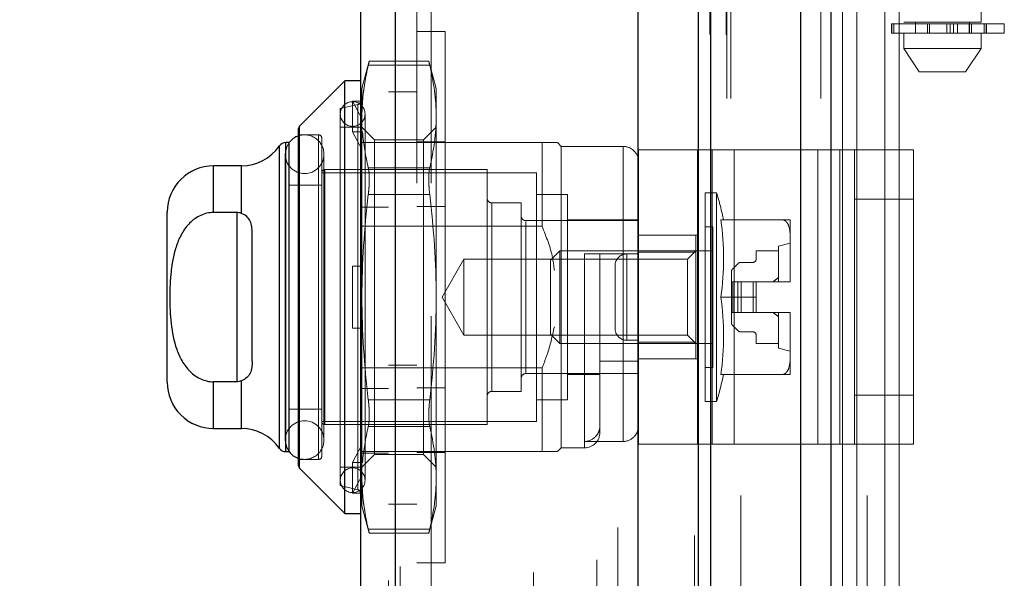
# Model space of a CAD drawing. Header units: inches. Extents: x 0.2 to 10.8, y 0.2 to 8.2.
# Tile 136 of 171: x 5.9657 to 6.0911, y 3.1802 to 3.2514. Entities that reach past the tile are written whole.
import ezdxf

# ---------------------------------------------------------------- set-up
doc = ezdxf.new("R2010")
doc.units = ezdxf.units.IN
doc.header["$MEASUREMENT"] = 0
doc.linetypes.add('HIDDEN', pattern=[0.07500000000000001, 0.05, -0.025])
doc.layers.add('DIMENSIONS', color=140, linetype='Continuous')
doc.layers.add('SLD-0', color=179, linetype='Continuous')
doc.styles.add('SLDTEXTSTYLE0', font='TXT', dxfattribs={"width": 0.7})
doc.dimstyles.new('SLDDIMSTYLE0', dxfattribs={"dimtxt": 0.0849609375, "dimasz": 0.13, "dimexe": 0, "dimexo": 0.0625, "dimgap": 0.021240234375, "dimtad": 0, "dimtih": 1, "dimtoh": 1, "dimlfac": 20, "dimrnd": 1e-09, "dimzin": 12, "dimdsep": 46, "dimtxsty": 'SLDTEXTSTYLE0', "dimsah": 1, "dimcen": 0.09, "dimadec": 0, "dimazin": 3, "dimtfac": 1, "dimtofl": 0, "dimtmove": 0, "dimatfit": 3, "dimfxl": 0, "dimfrac": 2, "dimtolj": 1, "dimtzin": 12, "dimarcsym": 0})

# ---------------------------------------------------------------- blocks, each defined once
blk = doc.blocks.new('_D_21')
at = {"layer": 'DIMENSIONS'}
for p, q in [((6.020524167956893, 5.284170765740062), (5.573377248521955, 5.284170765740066)), ((5.698377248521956, 5.284170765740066), (5.698377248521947, 4.292100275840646)), ((5.50146366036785, 4.138049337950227), (5.472933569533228, 4.138049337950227)), ((5.472933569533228, 4.138049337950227), (5.472933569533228, 4.003018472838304)), ((5.895290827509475, 4.138049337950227), (5.923820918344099, 4.138049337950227)), ((5.923820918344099, 4.138049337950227), (5.923820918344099, 4.003018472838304)), ((5.472933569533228, 4.003018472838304), (5.50146366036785, 4.003018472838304)), ((5.923820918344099, 4.003018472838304), (5.895290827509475, 4.003018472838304)), ((5.698377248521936, 3.159970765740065), (5.698377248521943, 3.983998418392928)), ((6.020524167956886, 3.159970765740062), (5.573377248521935, 3.159970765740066))]:
    blk.add_line(p, q, dxfattribs=at)
for points in [[(5.698377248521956, 5.284170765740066), (5.678377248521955, 5.154170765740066), (5.718377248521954, 5.154170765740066)], [(5.698377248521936, 3.159970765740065), (5.718377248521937, 3.289970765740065), (5.678377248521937, 3.289970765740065)]]:
    blk.add_solid(points, dxfattribs=at)
at = {"layer": 'DIMENSIONS', "char_height": 0.08333333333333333, "attachment_point": 1, "style": 'SLDTEXTSTYLE0'}
for s, insert in [('42.48', (5.536803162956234, 4.264491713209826)), ('1079.1', (5.50146366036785, 4.110440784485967))]:
    blk.add_mtext(s, dxfattribs=dict(at, insert=insert))
blk = doc.blocks.new('_D_22')
at = {"layer": 'DIMENSIONS'}
for p, q in [((6.002174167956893, 5.353320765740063), (5.107872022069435, 5.353320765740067)), ((5.232872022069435, 5.353320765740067), (5.232872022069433, 4.697071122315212)), ((5.035958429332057, 4.566939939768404), (5.007428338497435, 4.566939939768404)), ((5.007428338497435, 4.566939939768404), (5.007428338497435, 4.43190907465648)), ((5.429785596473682, 4.566939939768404), (5.458315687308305, 4.566939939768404)), ((5.458315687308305, 4.566939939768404), (5.458315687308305, 4.43190907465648)), ((5.007428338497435, 4.43190907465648), (5.035958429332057, 4.43190907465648)), ((5.458315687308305, 4.43190907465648), (5.429785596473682, 4.43190907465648)), ((5.232872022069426, 3.090770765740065), (5.23287202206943, 4.277858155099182)), ((6.002174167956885, 3.090770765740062), (5.107872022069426, 3.090770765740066))]:
    blk.add_line(p, q, dxfattribs=at)
for points in [[(5.232872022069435, 5.353320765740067), (5.212872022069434, 5.223320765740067), (5.252872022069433, 5.223320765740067)], [(5.232872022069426, 3.090770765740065), (5.252872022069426, 3.220770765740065), (5.212872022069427, 3.220770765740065)]]:
    blk.add_solid(points, dxfattribs=at)
at = {"layer": 'DIMENSIONS', "char_height": 0.08333333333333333, "attachment_point": 1, "style": 'SLDTEXTSTYLE0'}
for s, insert in [('45.25', (5.071297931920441, 4.693382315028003)), ('1149.4', (5.035958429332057, 4.539331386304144)), ('OPENING', (4.970834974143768, 4.385280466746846))]:
    blk.add_mtext(s, dxfattribs=dict(at, insert=insert))

msp = doc.modelspace()

# ---------------------------------------------------------------- linework, layer by layer
at = {"layer": 'SLD-0', "linetype": 'Continuous', "lineweight": 25}
for p, q in [((6.065201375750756, 3.04132076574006), (6.065201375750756, 5.408110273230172)), ((6.069019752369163, 5.408818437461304), (6.069019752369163, 3.04132076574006)), ((6.052174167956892, 3.04132076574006), (6.052174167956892, 5.402570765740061)), ((6.053755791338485, 3.04132076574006), (6.053755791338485, 5.402726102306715)), ((6.044492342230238, 3.056991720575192), (6.044492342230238, 5.387156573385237)), ((6.013579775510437, 3.062442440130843), (6.013579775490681, 5.381705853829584)), ((6.009117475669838, 5.379938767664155), (6.009117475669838, 3.064209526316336)), ((6.007148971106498, 3.243589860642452), (6.001358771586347, 3.237799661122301)), ((6.009117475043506, 3.243589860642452), (6.007148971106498, 3.243589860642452)), ((6.007148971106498, 3.188471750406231), (6.007148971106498, 3.243589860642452)), ((6.001358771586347, 3.194261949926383), (6.001358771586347, 3.237799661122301)), ((6.001243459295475, 3.194540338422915), (6.001243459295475, 3.237521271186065)), ((5.998810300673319, 3.196767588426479), (5.998810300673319, 3.235294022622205)), ((6.000044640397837, 3.235715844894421), (5.999618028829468, 3.235715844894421)), ((5.999618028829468, 3.196345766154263), (5.999618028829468, 3.235715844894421)), ((6.00006235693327, 3.196345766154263), (6.00006235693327, 3.235715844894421)), ((5.99396393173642, 3.232763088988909), (5.990416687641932, 3.232763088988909)), ((5.990416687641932, 3.226812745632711), (5.990416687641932, 3.232763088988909)), ((5.99396393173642, 3.226702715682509), (5.99396393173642, 3.232763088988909)), ((5.984511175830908, 3.205204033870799), (5.984511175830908, 3.226857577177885)), ((5.993369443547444, 3.226812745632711), (5.990416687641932, 3.226812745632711)), ((5.993369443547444, 3.226812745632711), (5.993369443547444, 3.205248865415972)), ((5.995337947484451, 3.207818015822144), (5.995337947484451, 3.22424359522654)), ((5.993369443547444, 3.205248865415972), (5.990416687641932, 3.205248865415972)), ((5.990416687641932, 3.199298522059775), (5.990416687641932, 3.205248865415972)), ((5.99396393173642, 3.199298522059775), (5.99396393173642, 3.205358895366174)), ((5.990416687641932, 3.199298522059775), (5.99396393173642, 3.199298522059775)), ((5.999618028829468, 3.196345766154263), (6.000044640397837, 3.196345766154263)), ((6.001358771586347, 3.194261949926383), (6.007148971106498, 3.188471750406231)), ((6.007148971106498, 3.188471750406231), (6.009117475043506, 3.188471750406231))]:
    msp.add_line(p, q, dxfattribs=at)
at = {"layer": 'SLD-0', "linetype": 'HIDDEN', "lineweight": 18}
for p, q in [((6.065201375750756, 3.041320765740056), (6.065201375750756, 5.408110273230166)), ((6.067746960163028, 3.04132076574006), (6.067746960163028, 5.408110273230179)), ((6.067746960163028, 3.041320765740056), (6.067746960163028, 5.408110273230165)), ((6.069019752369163, 5.408818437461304), (6.069019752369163, 3.04132076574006)), ((6.069019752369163, 3.041320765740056), (6.069019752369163, 5.408818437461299)), ((6.069019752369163, 3.041320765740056), (6.069019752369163, 5.408818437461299)), ((6.053755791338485, 3.041320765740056), (6.053755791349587, 5.402726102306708)), ((6.055774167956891, 3.04132076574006), (6.055774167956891, 5.402570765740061)), ((6.056301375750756, 3.04132076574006), (6.056301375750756, 5.402726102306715)), ((6.056301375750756, 3.041320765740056), (6.056301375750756, 5.402726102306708)), ((6.053603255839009, 3.049509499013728), (6.053603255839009, 5.394638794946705)), ((6.041957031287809, 3.054991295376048), (6.041957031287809, 5.389156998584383)), ((6.041957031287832, 3.054991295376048), (6.041957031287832, 5.389156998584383)), ((6.04221220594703, 3.057393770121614), (6.04221220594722, 5.386754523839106)), ((6.045117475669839, 3.056991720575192), (6.045117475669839, 5.387156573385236)), ((6.040674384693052, 3.058032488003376), (6.040674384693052, 5.386115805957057)), ((6.041906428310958, 5.386700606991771), (6.041906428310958, 3.05744768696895)), ((6.051650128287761, 5.385658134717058), (6.051650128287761, 3.058489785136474)), ((6.041269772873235, 3.058785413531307), (6.041269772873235, 5.385363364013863)), ((6.031869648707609, 3.060770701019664), (6.031869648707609, 5.383377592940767)), ((6.044266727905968, 3.060860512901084), (6.044266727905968, 5.383287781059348)), ((6.04426672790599, 3.060860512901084), (6.04426672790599, 5.383287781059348)), ((6.044537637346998, 3.060282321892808), (6.044537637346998, 5.383865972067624)), ((6.044553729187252, 3.060408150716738), (6.044553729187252, 5.383740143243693)), ((6.054567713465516, 3.060307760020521), (6.054567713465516, 5.383835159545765)), ((6.032728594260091, 3.061325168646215), (6.032728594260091, 5.382820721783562)), ((6.039235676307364, 5.382570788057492), (6.039235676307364, 3.061580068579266)), ((6.013579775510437, 5.381705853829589), (6.013579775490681, 3.062442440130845)), ((6.014204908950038, 3.062442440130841), (6.014204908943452, 5.381705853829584)), ((6.014204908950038, 5.381705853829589), (6.014204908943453, 3.062442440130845)), ((6.031161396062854, 5.380953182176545), (6.031161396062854, 3.063188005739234)), ((6.04065577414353, 3.062560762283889), (6.04065577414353, 5.381587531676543)), ((6.012717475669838, 5.379938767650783), (6.012717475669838, 3.064209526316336)), ((6.026210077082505, 3.064733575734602), (6.026210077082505, 5.37941471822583)), ((6.032220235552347, 3.063952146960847), (6.032220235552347, 5.380196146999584)), ((6.025950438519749, 3.065172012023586), (6.025950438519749, 5.378976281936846)), ((6.049588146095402, 5.378898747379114), (6.049588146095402, 3.065248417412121)), ((6.02645043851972, 3.069802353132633), (6.02645043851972, 5.3743459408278)), ((6.026450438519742, 3.069802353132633), (6.026450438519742, 5.3743459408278)), ((6.027969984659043, 3.069802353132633), (6.027969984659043, 5.3743459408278)), ((6.031590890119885, 3.069802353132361), (6.031590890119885, 5.3743459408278)), ((6.033657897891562, 3.069802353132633), (6.033657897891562, 5.3743459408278)), ((6.039160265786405, 3.069802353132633), (6.039160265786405, 5.3743459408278)), ((6.039864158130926, 5.3743459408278), (6.039864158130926, 3.069802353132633)), ((6.039864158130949, 3.069802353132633), (6.039864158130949, 5.3743459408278)), ((6.042114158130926, 3.069802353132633), (6.042114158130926, 5.3743459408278)), ((6.042114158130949, 5.3743459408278), (6.042114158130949, 3.069802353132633)), ((6.04335833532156, 3.069802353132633), (6.04335833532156, 5.3743459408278)), ((6.043358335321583, 3.069802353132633), (6.043358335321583, 5.3743459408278)), ((6.053865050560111, 3.069573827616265), (6.053865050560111, 5.374575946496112)), ((6.031463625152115, 5.373948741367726), (6.031463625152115, 3.070201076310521)), ((6.036581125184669, 5.373804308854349), (6.036581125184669, 3.07034222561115)), ((6.040114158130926, 3.070052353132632), (6.040114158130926, 5.374095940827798)), ((6.041864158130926, 5.374095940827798), (6.041864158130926, 3.070052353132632)), ((6.043864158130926, 3.070302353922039), (6.043864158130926, 5.373845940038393)), ((6.043864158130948, 3.070302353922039), (6.043864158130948, 5.373845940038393)), ((6.030554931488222, 3.071821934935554), (6.030554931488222, 5.372326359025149)), ((6.036252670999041, 3.072379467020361), (6.036252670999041, 5.371768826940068)), ((6.036252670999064, 3.072379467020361), (6.036252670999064, 5.371768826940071)), ((6.043717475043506, 5.372549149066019), (6.043717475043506, 3.071599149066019)), ((6.033819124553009, 3.073044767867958), (6.033819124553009, 5.37110789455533)), ((6.038385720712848, 3.072527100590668), (6.038385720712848, 5.371620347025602)), ((6.043906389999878, 3.073950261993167), (6.043906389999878, 5.370198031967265)), ((6.043906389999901, 3.073950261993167), (6.043906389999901, 5.370198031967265)), ((6.04423471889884, 3.074414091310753), (6.04423471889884, 5.369734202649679)), ((6.044234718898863, 3.074414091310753), (6.044234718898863, 5.369734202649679)), ((6.050949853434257, 3.076868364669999), (6.050949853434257, 5.367279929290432)), ((6.053430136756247, 3.076401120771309), (6.053430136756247, 5.367726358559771)), ((6.057574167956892, 3.090770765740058), (6.057574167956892, 5.35332076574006)), ((6.057574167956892, 3.090770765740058), (6.057574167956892, 5.35332076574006)), ((6.057574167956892, 3.090770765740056), (6.057574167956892, 5.353320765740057)), ((6.057574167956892, 3.090770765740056), (6.057574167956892, 5.353320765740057)), ((6.016317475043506, 5.33054914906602), (6.016317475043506, 3.113599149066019)), ((6.018117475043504, 3.113599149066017), (6.018117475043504, 5.330549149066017)), ((6.018117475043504, 3.113599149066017), (6.018117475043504, 5.330549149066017)), ((6.018117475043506, 5.33054914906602), (6.018117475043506, 3.113599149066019)), ((6.018117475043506, 5.33054914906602), (6.018117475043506, 3.113599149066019)), ((6.070524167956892, 3.159970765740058), (6.070524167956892, 3.491070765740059)), ((6.070524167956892, 3.159970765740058), (6.070524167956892, 3.491070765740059)), ((6.072324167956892, 3.159970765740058), (6.072324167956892, 3.491070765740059)), ((6.075924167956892, 3.159970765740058), (6.075924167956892, 3.491070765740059)), ((6.077724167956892, 3.159970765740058), (6.077724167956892, 3.491070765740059)), ((6.077724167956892, 3.159970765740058), (6.077724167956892, 3.491070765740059)), ((6.078325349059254, 3.398683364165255), (6.078325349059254, 3.251045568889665)), ((6.088167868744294, 3.251045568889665), (6.088167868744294, 3.398683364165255)), ((6.073674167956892, 3.09077076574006), (6.073674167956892, 3.28114576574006)), ((6.076744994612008, 3.250848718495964), (6.076817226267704, 3.250848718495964)), ((6.076744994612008, 3.250848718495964), (6.076744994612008, 3.249667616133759)), ((6.076817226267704, 3.249667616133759), (6.076817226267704, 3.250848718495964)), ((6.076817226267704, 3.250848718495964), (6.091120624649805, 3.250848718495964)), ((6.076817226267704, 3.250848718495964), (6.076817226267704, 3.249667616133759)), ((6.077053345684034, 3.250848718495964), (6.077053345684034, 3.249667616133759)), ((6.077053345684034, 3.249667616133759), (6.077053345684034, 3.250848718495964)), ((6.088167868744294, 3.251045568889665), (6.078325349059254, 3.251045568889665)), ((6.07980172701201, 3.251045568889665), (6.07980172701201, 3.249667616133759)), ((6.081323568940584, 3.249667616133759), (6.081323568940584, 3.250848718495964)), ((6.081323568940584, 3.250848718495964), (6.081323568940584, 3.249667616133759)), ((6.081597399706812, 3.250848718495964), (6.081597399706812, 3.249667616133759)), ((6.081597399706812, 3.249667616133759), (6.081597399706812, 3.250848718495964)), ((6.083792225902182, 3.249667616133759), (6.083792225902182, 3.250848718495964)), ((6.083792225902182, 3.250848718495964), (6.083792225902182, 3.249667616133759)), ((6.084234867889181, 3.250848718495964), (6.084234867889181, 3.249667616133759)), ((6.084234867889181, 3.249667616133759), (6.084234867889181, 3.250848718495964)), ((6.084669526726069, 3.249667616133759), (6.084669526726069, 3.250848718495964)), ((6.084669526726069, 3.250848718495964), (6.084669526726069, 3.249667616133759)), ((6.085178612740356, 3.250848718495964), (6.085178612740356, 3.249667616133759)), ((6.085178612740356, 3.249667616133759), (6.085178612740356, 3.250848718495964)), ((6.086643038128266, 3.250848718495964), (6.086643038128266, 3.249667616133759)), ((6.086648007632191, 3.250848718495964), (6.086648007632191, 3.249667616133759)), ((6.086648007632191, 3.249667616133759), (6.086648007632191, 3.250848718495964)), ((6.086691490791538, 3.249667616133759), (6.086691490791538, 3.251045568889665)), ((6.086691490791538, 3.249667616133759), (6.086691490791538, 3.250848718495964)), ((6.086934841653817, 3.249667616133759), (6.086934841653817, 3.250848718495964)), ((6.086934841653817, 3.250848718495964), (6.086934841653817, 3.249667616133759)), ((6.088557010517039, 3.250848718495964), (6.088557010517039, 3.249667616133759)), ((6.088557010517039, 3.249667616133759), (6.088557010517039, 3.250848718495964)), ((6.088827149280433, 3.249667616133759), (6.088827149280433, 3.250848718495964)), ((6.088827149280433, 3.250848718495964), (6.088827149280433, 3.249667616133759)), ((6.08884881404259, 3.249667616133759), (6.08884881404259, 3.250848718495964)), ((6.091120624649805, 3.249667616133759), (6.091120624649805, 3.250848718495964)), ((6.019917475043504, 3.249880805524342), (6.016317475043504, 3.249880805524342)), ((6.019917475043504, 3.249880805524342), (6.019917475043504, 3.182180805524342)), ((6.076817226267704, 3.249667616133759), (6.076744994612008, 3.249667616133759)), ((6.091120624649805, 3.249667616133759), (6.076817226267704, 3.249667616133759)), ((6.078325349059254, 3.249667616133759), (6.078325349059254, 3.247699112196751)), ((6.088167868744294, 3.247699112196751), (6.088167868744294, 3.249667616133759)), ((6.078325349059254, 3.247699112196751), (6.088167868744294, 3.247699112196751)), ((6.078325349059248, 3.247699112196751), (6.080293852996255, 3.244746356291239)), ((6.086199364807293, 3.244746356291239), (6.0881678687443, 3.247699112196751)), ((6.010252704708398, 3.246107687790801), (6.009314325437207, 3.242605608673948)), ((6.010128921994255, 3.245580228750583), (6.017948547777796, 3.245580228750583)), ((6.010128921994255, 3.245580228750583), (6.017948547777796, 3.245580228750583)), ((6.01783690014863, 3.246107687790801), (6.010240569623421, 3.246107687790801)), ((6.018763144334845, 3.242605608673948), (6.017824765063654, 3.246107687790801)), ((6.080293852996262, 3.244746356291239), (6.086199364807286, 3.244746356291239)), ((6.009314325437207, 3.240759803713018), (6.009314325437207, 3.242605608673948)), ((6.018763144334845, 3.239045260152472), (6.018763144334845, 3.242605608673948)), ((6.016317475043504, 3.242174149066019), (6.012717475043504, 3.242174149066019)), ((6.008812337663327, 3.24056691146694), (6.006558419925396, 3.240046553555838)), ((6.008133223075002, 3.237076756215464), (6.008133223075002, 3.241013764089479)), ((6.008133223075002, 3.241013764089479), (6.009392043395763, 3.241013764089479)), ((6.009314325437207, 3.238798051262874), (6.008133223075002, 3.241013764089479)), ((6.008812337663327, 3.191494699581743), (6.008812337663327, 3.24047851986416)), ((6.009392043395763, 3.241013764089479), (6.009314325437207, 3.240759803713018)), ((6.009314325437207, 3.240759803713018), (6.009314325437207, 3.238798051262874)), ((6.006558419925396, 3.192015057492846), (6.006558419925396, 3.240046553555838)), ((6.009708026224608, 3.192704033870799), (6.009708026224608, 3.239357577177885)), ((6.018763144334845, 3.216030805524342), (6.018763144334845, 3.239045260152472)), ((6.001358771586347, 3.237799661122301), (6.001358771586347, 3.194261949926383)), ((6.009117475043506, 3.237684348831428), (6.006558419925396, 3.237684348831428)), ((6.009314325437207, 3.238798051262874), (6.009314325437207, 3.236822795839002)), ((6.010912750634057, 3.236085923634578), (6.009314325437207, 3.237684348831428)), ((6.018763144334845, 3.237684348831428), (6.017164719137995, 3.236085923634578)), ((6.003802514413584, 3.236700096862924), (6.001243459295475, 3.236700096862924)), ((6.003802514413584, 3.195361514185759), (6.003802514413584, 3.236700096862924)), ((6.008133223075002, 3.237076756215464), (6.009392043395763, 3.237076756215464)), ((6.009314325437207, 3.234861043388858), (6.008133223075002, 3.237076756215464)), ((6.009392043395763, 3.237076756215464), (6.009314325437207, 3.236822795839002)), ((6.009314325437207, 3.216030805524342), (6.009314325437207, 3.236822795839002)), ((5.998810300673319, 3.235294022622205), (5.998810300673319, 3.196767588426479)), ((5.999618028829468, 3.235715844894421), (5.999618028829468, 3.196345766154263)), ((6.00006235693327, 3.235715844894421), (6.000044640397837, 3.235715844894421)), ((6.004196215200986, 3.195755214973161), (6.004196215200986, 3.236306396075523)), ((6.012717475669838, 3.235715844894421), (6.009117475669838, 3.235715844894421)), ((6.010912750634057, 3.233399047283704), (6.010912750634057, 3.236085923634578)), ((6.017164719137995, 3.236085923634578), (6.010912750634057, 3.236085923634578)), ((6.032247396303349, 3.235715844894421), (6.012717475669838, 3.235715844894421)), ((6.019917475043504, 3.235805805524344), (6.016317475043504, 3.235805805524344)), ((6.017164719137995, 3.233399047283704), (6.017164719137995, 3.236085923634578)), ((6.032247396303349, 3.225051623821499), (6.032247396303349, 3.235715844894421)), ((6.034708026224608, 3.235223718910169), (6.034215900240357, 3.235715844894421)), ((6.034708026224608, 3.196837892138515), (6.034708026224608, 3.235223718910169)), ((6.04258204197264, 3.235223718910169), (6.034708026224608, 3.235223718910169)), ((6.04258204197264, 3.197646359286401), (6.04258204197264, 3.235133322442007)), ((5.999552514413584, 3.234239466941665), (5.999552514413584, 3.197822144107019)), ((6.004473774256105, 3.197822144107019), (6.004473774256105, 3.234239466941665)), ((6.044550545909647, 3.19728178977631), (6.044550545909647, 3.23478178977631)), ((6.044550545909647, 3.23478178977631), (6.053926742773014, 3.23478178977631)), ((6.052050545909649, 3.19728178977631), (6.052050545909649, 3.23478178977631)), ((6.053926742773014, 3.19728178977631), (6.053926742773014, 3.23478178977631)), ((6.053926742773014, 3.23478178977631), (6.067362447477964, 3.23478178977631)), ((6.056738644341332, 3.19728178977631), (6.056738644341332, 3.23478178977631)), ((6.067362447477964, 3.19728178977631), (6.067362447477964, 3.23478178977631)), ((6.067362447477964, 3.23478178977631), (6.072050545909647, 3.23478178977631)), ((6.070174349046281, 3.19728178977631), (6.070174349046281, 3.23478178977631)), ((6.072050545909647, 3.23478178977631), (6.079550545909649, 3.23478178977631)), ((6.072050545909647, 3.22853178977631), (6.072050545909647, 3.23478178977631)), ((6.079550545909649, 3.23478178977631), (6.079550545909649, 3.22853178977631)), ((5.990416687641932, 3.232763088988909), (5.990416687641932, 3.226812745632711)), ((5.99396393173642, 3.232763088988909), (5.99396393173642, 3.226702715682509)), ((6.010912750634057, 3.195975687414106), (6.010912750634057, 3.233399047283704)), ((6.017164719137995, 3.195975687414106), (6.017164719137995, 3.233399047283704)), ((6.031558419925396, 3.231877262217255), (6.004196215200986, 3.231877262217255)), ((6.004589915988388, 3.199790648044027), (6.004589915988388, 3.232270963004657)), ((6.025259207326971, 3.232270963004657), (6.004589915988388, 3.232270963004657)), ((6.010128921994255, 3.232510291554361), (6.017948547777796, 3.232510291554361)), ((6.010128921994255, 3.232510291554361), (6.017948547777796, 3.232510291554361)), ((6.025259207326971, 3.199790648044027), (6.025259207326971, 3.232270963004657)), ((6.031558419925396, 3.200184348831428), (6.031558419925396, 3.231877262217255)), ((6.004196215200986, 3.230302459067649), (6.00006235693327, 3.230302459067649)), ((6.010128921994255, 3.229100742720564), (6.017948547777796, 3.229100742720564)), ((6.010128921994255, 3.229100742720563), (6.017948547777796, 3.229100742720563)), ((6.035495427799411, 3.229121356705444), (6.031558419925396, 3.229121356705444)), ((6.035495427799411, 3.20294025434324), (6.035495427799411, 3.229121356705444)), ((6.053015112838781, 3.202743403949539), (6.053015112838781, 3.229318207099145)), ((6.054480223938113, 3.229318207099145), (6.053015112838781, 3.229318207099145)), ((6.054480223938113, 3.202743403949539), (6.054480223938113, 3.229318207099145)), ((6.019917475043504, 3.227580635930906), (6.016317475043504, 3.227580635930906)), ((6.025849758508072, 3.204022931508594), (6.025849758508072, 3.22803867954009)), ((6.029589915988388, 3.22803867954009), (6.025849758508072, 3.22803867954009)), ((6.029589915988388, 3.204022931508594), (6.029589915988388, 3.22803867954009)), ((6.072050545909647, 3.22853178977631), (6.079550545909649, 3.22853178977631)), ((6.072050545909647, 3.20353178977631), (6.072050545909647, 3.22853178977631)), ((6.079550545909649, 3.20353178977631), (6.079550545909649, 3.22853178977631)), ((5.993369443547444, 3.226812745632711), (5.993369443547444, 3.205248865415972)), ((6.012717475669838, 3.227490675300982), (6.009117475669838, 3.227490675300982)), ((6.032247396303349, 3.225051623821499), (6.009117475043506, 3.225051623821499)), ((6.044550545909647, 3.225774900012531), (6.03018046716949, 3.225774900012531)), ((6.03018046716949, 3.206286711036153), (6.03018046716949, 3.22568414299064)), ((6.044550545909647, 3.225873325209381), (6.035495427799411, 3.225873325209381)), ((6.055013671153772, 3.225873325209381), (6.062895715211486, 3.225873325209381)), ((6.063841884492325, 3.223811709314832), (6.063841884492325, 3.225873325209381)), ((6.044550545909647, 3.223906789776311), (6.052050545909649, 3.223906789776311)), ((6.051834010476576, 3.223904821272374), (6.044550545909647, 3.223904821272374)), ((6.051834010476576, 3.221770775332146), (6.051834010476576, 3.223904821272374)), ((6.053999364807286, 3.224987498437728), (6.053015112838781, 3.224987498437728)), ((6.053999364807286, 3.207074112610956), (6.053999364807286, 3.224987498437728)), ((6.063841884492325, 3.218092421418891), (6.063841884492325, 3.223811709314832)), ((6.063841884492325, 3.222920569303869), (6.062365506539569, 3.222526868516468)), ((6.062365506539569, 3.21799930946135), (6.062365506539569, 3.222526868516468)), ((6.034537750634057, 3.221936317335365), (6.033330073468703, 3.220728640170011)), ((6.034537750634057, 3.210125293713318), (6.034537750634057, 3.221936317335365)), ((6.053999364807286, 3.221936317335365), (6.034537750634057, 3.221936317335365)), ((6.04258204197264, 3.221542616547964), (6.03766078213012, 3.221542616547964)), ((6.03766078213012, 3.221542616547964), (6.03766078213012, 3.196925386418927)), ((6.039629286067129, 3.198806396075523), (6.039629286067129, 3.221542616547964)), ((6.043050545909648, 3.221531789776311), (6.043050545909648, 3.21053178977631)), ((6.043050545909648, 3.221531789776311), (6.044550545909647, 3.221531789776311)), ((6.043050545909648, 3.21053178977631), (6.043050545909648, 3.221531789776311)), ((6.051834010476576, 3.221770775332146), (6.044550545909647, 3.221770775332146)), ((6.051834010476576, 3.221936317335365), (6.050768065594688, 3.220870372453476)), ((6.051834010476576, 3.210290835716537), (6.051834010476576, 3.221770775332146)), ((6.062365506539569, 3.221936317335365), (6.059511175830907, 3.221936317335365)), ((6.059511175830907, 3.221936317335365), (6.059511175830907, 3.220853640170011)), ((6.022308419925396, 3.220870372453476), (6.019514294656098, 3.216030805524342)), ((6.022308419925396, 3.211191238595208), (6.022308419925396, 3.220870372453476)), ((6.050768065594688, 3.220870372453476), (6.022308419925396, 3.220870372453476)), ((6.033330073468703, 3.211332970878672), (6.033330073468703, 3.220728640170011)), ((6.041550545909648, 3.22003178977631), (6.041550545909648, 3.212031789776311)), ((6.050768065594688, 3.211191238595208), (6.050768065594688, 3.220870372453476)), ((6.057172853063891, 3.220286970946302), (6.056534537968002, 3.219648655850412)), ((6.059117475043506, 3.220459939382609), (6.057590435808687, 3.220459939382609)), ((6.008133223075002, 3.212093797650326), (6.008133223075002, 3.219967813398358)), ((6.008133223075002, 3.219967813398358), (6.009314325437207, 3.219967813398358)), ((6.009392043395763, 3.219967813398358), (6.009314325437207, 3.219967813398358)), ((6.056361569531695, 3.219231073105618), (6.056361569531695, 3.21799930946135)), ((6.056361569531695, 3.21799930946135), (6.056361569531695, 3.214062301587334)), ((6.056534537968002, 3.21799930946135), (6.056361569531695, 3.21799930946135)), ((6.057172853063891, 3.21799930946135), (6.056534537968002, 3.21799930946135)), ((6.056534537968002, 3.21799930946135), (6.056534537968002, 3.214062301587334)), ((6.056534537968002, 3.21799930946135), (6.056534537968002, 3.214062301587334)), ((6.057590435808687, 3.21799930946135), (6.057172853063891, 3.21799930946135)), ((6.057172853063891, 3.21799930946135), (6.057172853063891, 3.214062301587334)), ((6.057172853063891, 3.21799930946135), (6.057172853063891, 3.214062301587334)), ((6.057590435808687, 3.21799930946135), (6.057590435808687, 3.214062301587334)), ((6.059117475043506, 3.21799930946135), (6.057590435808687, 3.21799930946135)), ((6.057590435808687, 3.21799930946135), (6.057590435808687, 3.214062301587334)), ((6.059117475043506, 3.21799930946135), (6.059117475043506, 3.214062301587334)), ((6.059511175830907, 3.21799930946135), (6.059117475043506, 3.21799930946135)), ((6.059117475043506, 3.21799930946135), (6.059117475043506, 3.214062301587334)), ((6.059511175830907, 3.21799930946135), (6.063841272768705, 3.21799930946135)), ((6.059511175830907, 3.216030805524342), (6.059511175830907, 3.21799930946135)), ((6.063841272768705, 3.21799930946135), (6.063841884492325, 3.21799930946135)), ((6.063841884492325, 3.21799930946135), (6.063841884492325, 3.218092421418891)), ((6.009314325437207, 3.195238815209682), (6.009314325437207, 3.216030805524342)), ((6.018763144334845, 3.193016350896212), (6.018763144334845, 3.216030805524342)), ((6.019514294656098, 3.216030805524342), (6.022308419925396, 3.211191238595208)), ((6.055013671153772, 3.216030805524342), (6.059511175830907, 3.216030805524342)), ((6.059511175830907, 3.216030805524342), (6.059511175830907, 3.214062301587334)), ((6.056534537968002, 3.214062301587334), (6.056361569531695, 3.214062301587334)), ((6.056361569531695, 3.214062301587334), (6.056361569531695, 3.212830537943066)), ((6.057172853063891, 3.214062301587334), (6.056534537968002, 3.214062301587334)), ((6.057590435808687, 3.214062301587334), (6.057172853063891, 3.214062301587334)), ((6.059117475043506, 3.214062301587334), (6.057590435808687, 3.214062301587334)), ((6.059511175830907, 3.214062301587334), (6.059117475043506, 3.214062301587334)), ((6.059511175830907, 3.214062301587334), (6.063841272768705, 3.214062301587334)), ((6.062365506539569, 3.209534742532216), (6.062365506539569, 3.214062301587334)), ((6.063841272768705, 3.214062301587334), (6.063841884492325, 3.214062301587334)), ((6.063841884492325, 3.213969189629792), (6.063841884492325, 3.214062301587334)), ((6.063841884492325, 3.214062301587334), (6.063841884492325, 3.213969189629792)), ((6.063841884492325, 3.208249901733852), (6.063841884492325, 3.213969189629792)), ((6.008133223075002, 3.212093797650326), (6.009314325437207, 3.212093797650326)), ((6.009392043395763, 3.212093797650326), (6.009314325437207, 3.212093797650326)), ((6.033330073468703, 3.211332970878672), (6.034537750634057, 3.210125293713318)), ((6.056534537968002, 3.212412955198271), (6.057172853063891, 3.211774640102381)), ((6.057590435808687, 3.211601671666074), (6.059117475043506, 3.211601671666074)), ((6.022308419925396, 3.211191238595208), (6.050768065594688, 3.211191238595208)), ((6.034537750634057, 3.210125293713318), (6.053999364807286, 3.210125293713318)), ((6.043050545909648, 3.21053178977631), (6.044550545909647, 3.21053178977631)), ((6.051834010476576, 3.210290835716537), (6.044550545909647, 3.210290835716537)), ((6.050768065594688, 3.211191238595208), (6.051834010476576, 3.210125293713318)), ((6.051834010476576, 3.20815678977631), (6.051834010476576, 3.210290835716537)), ((6.059511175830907, 3.211207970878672), (6.059511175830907, 3.210125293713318)), ((6.059511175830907, 3.210125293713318), (6.062365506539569, 3.210125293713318)), ((6.062365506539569, 3.209534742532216), (6.063841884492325, 3.209141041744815)), ((6.044550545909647, 3.207876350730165), (6.039629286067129, 3.207876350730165)), ((6.044550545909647, 3.20815678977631), (6.052050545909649, 3.20815678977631)), ((6.063841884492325, 3.206188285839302), (6.063841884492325, 3.208249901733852)), ((6.032247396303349, 3.207009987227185), (6.009117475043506, 3.207009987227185)), ((6.016317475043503, 3.207349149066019), (6.012717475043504, 3.207349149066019)), ((6.03018046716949, 3.206286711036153), (6.044550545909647, 3.206286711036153)), ((6.032247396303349, 3.196345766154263), (6.032247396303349, 3.207009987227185)), ((6.053015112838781, 3.207074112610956), (6.053999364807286, 3.207074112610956)), ((5.990416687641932, 3.205248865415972), (5.990416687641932, 3.199298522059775)), ((5.99396393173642, 3.205358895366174), (5.99396393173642, 3.199298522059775)), ((6.035495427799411, 3.206188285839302), (6.039629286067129, 3.206188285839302)), ((6.055013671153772, 3.206188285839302), (6.062895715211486, 3.206188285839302)), ((6.012717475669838, 3.204391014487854), (6.009117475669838, 3.204391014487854)), ((6.019917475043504, 3.204480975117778), (6.016317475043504, 3.204480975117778)), ((6.025849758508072, 3.204022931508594), (6.029589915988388, 3.204022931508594)), ((6.010128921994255, 3.202960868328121), (6.017948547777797, 3.202960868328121)), ((6.010128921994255, 3.20296086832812), (6.017948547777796, 3.20296086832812)), ((6.031558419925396, 3.20294025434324), (6.035495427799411, 3.20294025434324)), ((6.053015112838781, 3.202743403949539), (6.054480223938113, 3.202743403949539)), ((6.072050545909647, 3.20353178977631), (6.079550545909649, 3.20353178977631)), ((6.072050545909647, 3.19728178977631), (6.072050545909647, 3.20353178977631)), ((6.079550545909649, 3.20353178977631), (6.079550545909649, 3.19728178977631)), ((6.00006235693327, 3.201759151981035), (6.004196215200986, 3.201759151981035)), ((6.004196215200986, 3.200184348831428), (6.031558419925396, 3.200184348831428)), ((6.004589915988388, 3.199790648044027), (6.025259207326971, 3.199790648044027)), ((6.010128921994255, 3.199551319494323), (6.017948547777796, 3.199551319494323)), ((6.010128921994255, 3.199551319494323), (6.017948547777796, 3.199551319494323)), ((6.04258204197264, 3.197646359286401), (6.03766078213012, 3.197646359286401)), ((6.000044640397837, 3.196345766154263), (6.00006235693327, 3.196345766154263)), ((6.008133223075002, 3.19498485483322), (6.009314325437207, 3.197200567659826)), ((6.032247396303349, 3.196345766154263), (6.009117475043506, 3.196345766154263)), ((6.019917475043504, 3.19625580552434), (6.016317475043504, 3.19625580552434)), ((6.034215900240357, 3.196345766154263), (6.034708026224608, 3.196837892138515)), ((6.034708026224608, 3.196837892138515), (6.03766078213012, 3.196837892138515)), ((6.044550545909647, 3.19728178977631), (6.053926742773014, 3.19728178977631)), ((6.053926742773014, 3.19728178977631), (6.067362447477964, 3.19728178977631)), ((6.067362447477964, 3.19728178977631), (6.072050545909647, 3.19728178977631)), ((6.072050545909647, 3.19728178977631), (6.079550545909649, 3.19728178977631)), ((6.001243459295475, 3.195361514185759), (6.003802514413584, 3.195361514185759)), ((6.009392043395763, 3.19498485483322), (6.008133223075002, 3.19498485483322)), ((6.008133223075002, 3.19498485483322), (6.008133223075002, 3.191047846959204)), ((6.012717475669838, 3.196165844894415), (6.009117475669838, 3.196165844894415)), ((6.009314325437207, 3.194377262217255), (6.010912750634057, 3.195975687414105)), ((6.009392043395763, 3.19498485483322), (6.009314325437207, 3.195238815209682)), ((6.009314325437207, 3.195238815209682), (6.009314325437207, 3.19326355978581)), ((6.010912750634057, 3.195975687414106), (6.017164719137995, 3.195975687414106)), ((6.017164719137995, 3.195975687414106), (6.018763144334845, 3.194377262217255)), ((6.006558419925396, 3.194377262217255), (6.009117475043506, 3.194377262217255)), ((6.008133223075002, 3.191047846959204), (6.009314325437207, 3.19326355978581)), ((6.009314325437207, 3.191301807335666), (6.009314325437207, 3.19326355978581)), ((6.018763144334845, 3.189456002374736), (6.018763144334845, 3.193016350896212)), ((6.006558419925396, 3.192015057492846), (6.008812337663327, 3.191494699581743)), ((6.009392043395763, 3.191047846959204), (6.009314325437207, 3.191301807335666)), ((6.009314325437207, 3.189456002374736), (6.009314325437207, 3.191301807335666)), ((6.009392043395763, 3.191047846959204), (6.008133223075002, 3.191047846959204)), ((6.009314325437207, 3.189456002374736), (6.010252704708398, 3.185953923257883)), ((6.012717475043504, 3.189674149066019), (6.016317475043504, 3.189674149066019)), ((6.017824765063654, 3.185953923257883), (6.018763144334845, 3.189456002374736)), ((6.010128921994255, 3.186481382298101), (6.017948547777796, 3.186481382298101)), ((6.010128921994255, 3.186481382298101), (6.017948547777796, 3.186481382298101)), ((6.010240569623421, 3.185953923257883), (6.01783690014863, 3.185953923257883)), ((6.016317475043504, 3.182180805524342), (6.019917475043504, 3.182180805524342))]:
    msp.add_line(p, q, dxfattribs=at)
at = {"layer": 'SLD-0', "linetype": 'HIDDEN', "lineweight": 18, "flags": 128}
for points in [[(6.055707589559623, 3.049473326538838), (6.055707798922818, 4.198362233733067), (6.055707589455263, 5.394672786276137)], [(6.055707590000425, 3.049464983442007), (6.055707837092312, 4.212786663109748), (6.055707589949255, 5.394673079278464)], [(6.054567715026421, 3.060300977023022), (6.054567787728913, 4.246418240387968), (6.054567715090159, 5.383848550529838)], [(6.053865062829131, 3.069574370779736), (6.053865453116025, 4.174640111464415), (6.053865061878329, 5.374574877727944)], [(6.049595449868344, 5.373551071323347), (6.049595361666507, 4.231337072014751), (6.049595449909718, 3.070591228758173)], [(6.0495954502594, 5.373553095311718), (6.049595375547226, 4.245784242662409), (6.049595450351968, 3.070596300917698)], [(6.000044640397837, 3.235715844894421), (5.999739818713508, 3.235181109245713), (5.999552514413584, 3.234239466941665)], [(5.999552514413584, 3.197822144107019), (5.999739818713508, 3.196880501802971), (6.000044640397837, 3.196345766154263)]]:
    msp.add_lwpolyline(points, dxfattribs=at)
at = {"layer": 'SLD-0', "linetype": 'HIDDEN', "lineweight": 18}
for centre, radius, start, end in [((6.008133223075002, 3.239357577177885), 0.001574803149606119, 0, 180), ((6.008723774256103, 3.240950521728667), 0.0003937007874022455, 283.0000000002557, 359.9999999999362), ((6.008133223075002, 3.239357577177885), 0.001574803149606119, 180, 0), ((6.002013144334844, 3.234239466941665), 0.002460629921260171, 0, 108.2280527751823), ((6.003802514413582, 3.236306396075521), 0.0003937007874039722, 3.231443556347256e-10, 89.99999999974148), ((6.04258204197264, 3.233255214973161), 0.001968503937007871, 359.9999999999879, 90), ((6.002013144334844, 3.234239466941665), 0.002460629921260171, 180, 0), ((6.004589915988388, 3.231877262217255), 0.0003937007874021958, 90, 180), ((6.010330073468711, 3.216030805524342), 0.04610629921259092, 12.32604560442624, 16.74966025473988), ((6.025849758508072, 3.228629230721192), 0.0005905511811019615, 179.9999999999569, 270.0000000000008), ((6.03018046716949, 3.226365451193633), 0.0005905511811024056, 180, 270.0000000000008), ((6.021538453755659, 3.220952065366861), 0.03383502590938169, 351.6367379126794, 8.363262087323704), ((6.043050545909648, 3.22003178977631), 0.001500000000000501, 90, 180), ((6.057590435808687, 3.219869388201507), 0.0005905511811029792, 90, 135.0000000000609), ((6.059117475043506, 3.220853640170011), 0.0003937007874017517, 270.0000000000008, 0), ((6.056952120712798, 3.219231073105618), 0.0005905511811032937, 135.0000000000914, 180), ((6.056868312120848, 3.218091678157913), 0.006973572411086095, 359.2410645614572, 0.006106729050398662), ((6.056868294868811, 3.218091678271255), 0.006973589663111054, 359.2410655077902, 0.006105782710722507), ((6.021538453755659, 3.211109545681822), 0.03383502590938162, 351.6367379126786, 8.363262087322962), ((6.056868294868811, 3.213969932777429), 0.006973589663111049, 359.9938942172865, 0.7589344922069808), ((6.056868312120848, 3.213969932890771), 0.006973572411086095, 359.9938932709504, 0.7589354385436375), ((6.056952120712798, 3.212830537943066), 0.0005905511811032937, 180, 224.9999999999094), ((6.043050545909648, 3.212031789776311), 0.001500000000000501, 180, 270.0000000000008), ((6.057590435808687, 3.212192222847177), 0.0005905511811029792, 224.9999999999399, 270.0000000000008), ((6.059117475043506, 3.211207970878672), 0.0003937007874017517, 0, 90), ((6.03018046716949, 3.205696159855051), 0.0005905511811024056, 90, 180), ((6.010330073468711, 3.216030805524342), 0.04610629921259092, 343.2503397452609, 347.6739543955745), ((6.025849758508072, 3.203432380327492), 0.0005905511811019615, 90, 180.0000000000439), ((6.002013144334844, 3.197822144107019), 0.002460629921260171, 0, 180), ((6.004589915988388, 3.200184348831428), 0.0003937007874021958, 180, 270.0000000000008), ((6.03766078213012, 3.198806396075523), 0.001968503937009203, 270.0000000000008, 359.9999999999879), ((6.002013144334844, 3.197822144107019), 0.002460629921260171, 251.7719472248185, 0), ((6.003802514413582, 3.195755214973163), 0.0003937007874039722, 270.0000000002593, 359.9999999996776), ((6.008133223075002, 3.192704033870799), 0.001574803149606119, 0, 180), ((6.008133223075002, 3.192704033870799), 0.001574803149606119, 180, 0), ((6.008723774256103, 3.191111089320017), 0.0003937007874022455, 6.462887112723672e-11, 76.9999999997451)]:
    msp.add_arc(centre, radius, start, end, dxfattribs=at)
at = {"layer": 'SLD-0', "linetype": 'Continuous', "lineweight": 25}
for centre, radius, start, end in [((6.001637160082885, 3.237521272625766), 0.0003937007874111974, 135.0000000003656, 179.9999999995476), ((6.002013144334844, 3.234239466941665), 0.002460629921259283, 108.2280527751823, 143.130102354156), ((5.99396393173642, 3.238668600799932), 0.005905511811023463, 270.0000000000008, 325.1500954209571), ((5.999618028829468, 3.234731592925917), 0.0009842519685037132, 90, 145.15009542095), ((5.990416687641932, 3.226857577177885), 0.005905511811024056, 90, 180), ((5.990416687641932, 3.205204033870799), 0.005905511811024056, 180, 270.0000000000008), ((5.99396393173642, 3.193393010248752), 0.005905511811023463, 34.84990457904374, 90), ((5.999618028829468, 3.197330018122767), 0.0009842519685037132, 214.8499045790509, 270.0000000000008), ((6.002013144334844, 3.197822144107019), 0.002460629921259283, 216.8698976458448, 251.7719472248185), ((6.001637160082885, 3.194540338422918), 0.0003937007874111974, 180.0000000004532, 224.9999999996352)]:
    msp.add_arc(centre, radius, start, end, dxfattribs=at)
at = {"layer": 'SLD-0', "linetype": 'HIDDEN', "lineweight": 18}
for points in [[(6.009314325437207, 3.239045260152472), (6.009314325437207, 3.241232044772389), (6.009615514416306, 3.243409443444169), (6.010128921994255, 3.245580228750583)], [(6.009392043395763, 3.241013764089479), (6.00951198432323, 3.24254098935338), (6.009770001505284, 3.244062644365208), (6.010128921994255, 3.245580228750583)], [(6.018763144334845, 3.239045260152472), (6.018763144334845, 3.241232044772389), (6.018461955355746, 3.243409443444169), (6.017948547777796, 3.245580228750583)], [(6.017948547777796, 3.232510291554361), (6.018461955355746, 3.234681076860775), (6.018763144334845, 3.236858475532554), (6.018763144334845, 3.239045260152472)], [(6.010128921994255, 3.232510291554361), (6.009770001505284, 3.234027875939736), (6.00951198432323, 3.235549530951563), (6.009392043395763, 3.237076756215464)], [(6.010128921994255, 3.229100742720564), (6.009615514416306, 3.224759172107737), (6.009314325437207, 3.220404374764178), (6.009314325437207, 3.216030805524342)], [(6.018763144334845, 3.216030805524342), (6.018763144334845, 3.220404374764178), (6.018461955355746, 3.224759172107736), (6.017948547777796, 3.229100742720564)], [(6.062365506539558, 3.218512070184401), (6.062130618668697, 3.21834372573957), (6.061897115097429, 3.21817338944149), (6.061666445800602, 3.217999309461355)], [(6.009314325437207, 3.216030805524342), (6.009314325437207, 3.211657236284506), (6.009615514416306, 3.207302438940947), (6.010128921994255, 3.202960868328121)], [(6.017948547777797, 3.202960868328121), (6.018461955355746, 3.207302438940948), (6.018763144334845, 3.211657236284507), (6.018763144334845, 3.216030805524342)], [(6.061666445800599, 3.214062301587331), (6.061897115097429, 3.213888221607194), (6.06213061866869, 3.213717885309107), (6.062365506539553, 3.213549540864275)], [(6.010128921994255, 3.199551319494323), (6.009770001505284, 3.198033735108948), (6.00951198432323, 3.19651208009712), (6.009392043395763, 3.19498485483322)], [(6.018763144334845, 3.193016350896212), (6.018763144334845, 3.19520313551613), (6.018461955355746, 3.197380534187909), (6.017948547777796, 3.199551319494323)], [(6.010128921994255, 3.186481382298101), (6.009615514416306, 3.188652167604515), (6.009314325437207, 3.190829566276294), (6.009314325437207, 3.193016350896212)], [(6.017948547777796, 3.186481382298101), (6.018461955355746, 3.188652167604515), (6.018763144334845, 3.190829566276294), (6.018763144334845, 3.193016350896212)], [(6.009392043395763, 3.191047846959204), (6.00951198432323, 3.189520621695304), (6.009770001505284, 3.187998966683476), (6.010128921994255, 3.186481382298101)]]:
    msp.add_open_spline(points, degree=3, dxfattribs=at)
for points, knots in [([(6.010240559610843, 3.246055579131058), (6.010243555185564, 3.246068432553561), (6.010253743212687, 3.246112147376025), (6.010194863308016, 3.245859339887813), (6.010137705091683, 3.245617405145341), (6.010128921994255, 3.245580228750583)], [0, 0, 0, 0, 0.2606228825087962, 0.8863851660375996, 1, 1, 1, 1]), ([(6.017948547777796, 3.245580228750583), (6.017902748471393, 3.245775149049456), (6.01783009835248, 3.24608434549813), (6.017835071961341, 3.246063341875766), (6.017836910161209, 3.246055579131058)], [0, 0, 0, 0, 0.6304092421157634, 1, 1, 1, 1]), ([(6.034160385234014, 3.235715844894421), (6.034127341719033, 3.235715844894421), (6.03405315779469, 3.235715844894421), (6.03320151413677, 3.235715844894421), (6.032471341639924, 3.235715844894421), (6.032247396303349, 3.235715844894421)], [0, 0, 0, 0, 0.3576770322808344, 0.802998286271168, 1, 1, 1, 1]), ([(6.010128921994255, 3.232510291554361), (6.010169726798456, 3.232337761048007), (6.010200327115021, 3.232129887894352), (6.010242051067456, 3.231644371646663), (6.010252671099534, 3.231367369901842), (6.010252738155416, 3.230773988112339), (6.010242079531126, 3.230449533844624), (6.010200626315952, 3.229788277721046), (6.010169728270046, 3.229445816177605), (6.010128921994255, 3.229100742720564)], [0, 0, 0, 0, 0.25, 0.25, 0.5, 0.5, 0.75, 0.75, 1, 1, 1, 1]), ([(6.017948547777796, 3.229100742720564), (6.017907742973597, 3.229445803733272), (6.01787714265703, 3.229784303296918), (6.017835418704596, 3.230448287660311), (6.017824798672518, 3.230770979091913), (6.017824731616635, 3.231364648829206), (6.017835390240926, 3.23164324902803), (6.017876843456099, 3.232127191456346), (6.017907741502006, 3.23233775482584), (6.017948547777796, 3.232510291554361)], [0, 0, 0, 0, 0.25, 0.25, 0.5, 0.5, 0.75, 0.75, 1, 1, 1, 1]), ([(6.032247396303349, 3.225051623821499), (6.032785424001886, 3.223732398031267), (6.033529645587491, 3.221907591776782), (6.033756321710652, 3.219960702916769), (6.033819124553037, 3.219421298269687)], [0, 0, 0, 0, 0.7229401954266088, 1, 1, 1, 1]), ([(6.063841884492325, 3.223811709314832), (6.063841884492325, 3.224208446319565), (6.063814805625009, 3.224605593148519), (6.06364216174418, 3.225182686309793), (6.063562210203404, 3.225371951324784), (6.063376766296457, 3.225619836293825), (6.063301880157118, 3.225698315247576), (6.063120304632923, 3.22582147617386), (6.063012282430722, 3.225865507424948), (6.062895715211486, 3.225873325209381)], [0, 0, 0, 0, 0.5, 0.5, 0.75, 0.75, 0.875, 0.875, 1, 1, 1, 1]), ([(6.062895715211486, 3.225873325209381), (6.063012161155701, 3.225873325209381), (6.063120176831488, 3.225873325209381), (6.063301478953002, 3.225873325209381), (6.063376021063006, 3.225873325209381), (6.063563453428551, 3.225873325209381), (6.063642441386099, 3.225873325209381), (6.06381480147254, 3.225873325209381), (6.063841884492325, 3.225873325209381), (6.063841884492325, 3.225873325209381)], [0, 0, 0, 0, 0.1250000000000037, 0.1250000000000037, 0.2500000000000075, 0.2500000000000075, 0.500000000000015, 0.500000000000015, 1, 1, 1, 1]), ([(6.04258204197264, 3.221542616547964), (6.04284863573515, 3.221542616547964), (6.043110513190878, 3.221542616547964), (6.043592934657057, 3.221542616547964), (6.043812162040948, 3.221542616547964), (6.044170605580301, 3.221542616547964), (6.044312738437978, 3.221542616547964), (6.044501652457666, 3.221542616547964), (6.044550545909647, 3.221542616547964), (6.044550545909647, 3.221542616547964)], [0, 0, 0, 0, 0.25, 0.25, 0.5, 0.5, 0.75, 0.75, 1, 1, 1, 1]), ([(6.033819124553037, 3.212257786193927), (6.03355672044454, 3.211064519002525), (6.03316289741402, 3.20927363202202), (6.032476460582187, 3.207576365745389), (6.032247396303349, 3.207009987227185)], [0, 0, 0, 0, 0.6662995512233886, 1, 1, 1, 1]), ([(6.062895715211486, 3.206188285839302), (6.063012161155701, 3.206196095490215), (6.063120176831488, 3.206240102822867), (6.063301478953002, 3.206362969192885), (6.063376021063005, 3.206440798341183), (6.063563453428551, 3.206691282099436), (6.063642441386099, 3.206879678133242), (6.06381480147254, 3.207456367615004), (6.063841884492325, 3.207853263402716), (6.063841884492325, 3.208249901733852)], [0, 0, 0, 0, 0.1250000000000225, 0.1250000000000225, 0.2500000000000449, 0.2500000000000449, 0.5000000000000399, 0.5000000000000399, 1, 1, 1, 1]), ([(6.063841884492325, 3.206188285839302), (6.063841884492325, 3.206188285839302), (6.063814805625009, 3.206188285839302), (6.06364216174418, 3.206188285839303), (6.063562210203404, 3.206188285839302), (6.063376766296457, 3.206188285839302), (6.063301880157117, 3.206188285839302), (6.063120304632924, 3.206188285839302), (6.063012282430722, 3.206188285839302), (6.062895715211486, 3.206188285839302)], [0, 0, 0, 0, 0.5000000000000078, 0.5000000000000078, 0.7500000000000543, 0.7500000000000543, 0.8750000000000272, 0.8750000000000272, 1, 1, 1, 1]), ([(6.010128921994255, 3.202960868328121), (6.010169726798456, 3.202615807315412), (6.010200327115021, 3.202277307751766), (6.010242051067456, 3.201613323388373), (6.010252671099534, 3.201290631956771), (6.010252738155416, 3.200696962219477), (6.010242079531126, 3.200418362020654), (6.010200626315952, 3.199934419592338), (6.010169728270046, 3.199723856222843), (6.010128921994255, 3.199551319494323)], [0, 0, 0, 0, 0.25, 0.25, 0.5, 0.5, 0.75, 0.75, 1, 1, 1, 1]), ([(6.017948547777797, 3.199551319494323), (6.017907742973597, 3.199723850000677), (6.017877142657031, 3.199931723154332), (6.017835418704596, 3.200417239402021), (6.017824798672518, 3.200694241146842), (6.017824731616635, 3.201287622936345), (6.017835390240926, 3.201612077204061), (6.017876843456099, 3.202273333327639), (6.017907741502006, 3.20261579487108), (6.017948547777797, 3.202960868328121)], [0, 0, 0, 0, 0.25, 0.25, 0.5, 0.5, 0.75, 0.75, 1, 1, 1, 1]), ([(6.039629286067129, 3.199712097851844), (6.039629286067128, 3.199445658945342), (6.039581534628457, 3.199184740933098), (6.039391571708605, 3.198689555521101), (6.039251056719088, 3.19846213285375), (6.038711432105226, 3.197881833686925), (6.038194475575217, 3.197646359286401), (6.03766078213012, 3.197646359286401)], [0, 0, 0, 0, 0.25, 0.25, 0.5, 0.5, 1, 1, 1, 1]), ([(6.044550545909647, 3.199712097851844), (6.044550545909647, 3.199445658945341), (6.044502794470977, 3.199184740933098), (6.044312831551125, 3.198689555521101), (6.044172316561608, 3.198462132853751), (6.043632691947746, 3.197881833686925), (6.043115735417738, 3.197646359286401), (6.04258204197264, 3.197646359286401)], [0, 0, 0, 0, 0.2500000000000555, 0.2500000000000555, 0.500000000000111, 0.500000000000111, 1, 1, 1, 1]), ([(6.034160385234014, 3.196345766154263), (6.034127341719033, 3.196345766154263), (6.03405315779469, 3.196345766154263), (6.03320151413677, 3.196345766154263), (6.032471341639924, 3.196345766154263), (6.032247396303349, 3.196345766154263)], [0, 0, 0, 0, 0.3576770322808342, 0.802998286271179, 1, 1, 1, 1]), ([(6.010128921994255, 3.186481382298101), (6.010174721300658, 3.186286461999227), (6.010247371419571, 3.185977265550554), (6.01024239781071, 3.185998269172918), (6.010240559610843, 3.186006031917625)], [0, 0, 0, 0, 0.6304092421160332, 1, 1, 1, 1]), ([(6.017836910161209, 3.186006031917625), (6.017833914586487, 3.185993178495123), (6.017823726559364, 3.185949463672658), (6.017882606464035, 3.18620227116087), (6.017939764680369, 3.186444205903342), (6.017948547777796, 3.186481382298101)], [0, 0, 0, 0, 0.2606228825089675, 0.8863851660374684, 1, 1, 1, 1])]:
    msp.add_open_spline(points, degree=3, knots=knots, dxfattribs=at)
at = {"layer": 'SLD-0', "linetype": 'Continuous', "lineweight": 25}
for points, knots in [([(5.990416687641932, 3.226812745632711), (5.990131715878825, 3.226812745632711), (5.989852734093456, 3.2267810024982), (5.989305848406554, 3.226658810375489), (5.989034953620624, 3.226566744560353), (5.988521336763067, 3.226331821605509), (5.988278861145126, 3.226190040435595), (5.987819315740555, 3.225863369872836), (5.98760205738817, 3.225677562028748), (5.987006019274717, 3.225082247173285), (5.986670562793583, 3.224625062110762), (5.986109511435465, 3.223647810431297), (5.985886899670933, 3.223135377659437), (5.985521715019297, 3.222077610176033), (5.985379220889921, 3.22152893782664), (5.985156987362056, 3.220432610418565), (5.98507606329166, 3.219882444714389), (5.984893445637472, 3.218227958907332), (5.984848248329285, 3.217119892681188), (5.984849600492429, 3.214897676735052), (5.984896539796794, 3.213778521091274), (5.985147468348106, 3.211560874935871), (5.985354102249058, 3.21045291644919), (5.985905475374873, 3.208881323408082), (5.986131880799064, 3.20836802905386), (5.986695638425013, 3.207400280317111), (5.987029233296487, 3.2069509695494), (5.987829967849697, 3.206161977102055), (5.988279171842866, 3.205838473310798), (5.989047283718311, 3.205490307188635), (5.989314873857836, 3.20540030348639), (5.989856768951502, 3.205280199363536), (5.990133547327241, 3.205248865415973), (5.990416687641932, 3.205248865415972)], [0, 0, 0, 0, 0.03125000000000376, 0.03125000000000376, 0.06250000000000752, 0.06250000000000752, 0.09375000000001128, 0.09375000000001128, 0.125000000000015, 0.125000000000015, 0.187500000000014, 0.187500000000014, 0.2500000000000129, 0.2500000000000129, 0.3125000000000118, 0.3125000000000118, 0.3750000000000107, 0.3750000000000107, 0.5000000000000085, 0.5000000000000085, 0.6250000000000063, 0.6250000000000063, 0.7500000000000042, 0.7500000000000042, 0.8125000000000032, 0.8125000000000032, 0.8750000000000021, 0.8750000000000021, 0.9375000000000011, 0.9375000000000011, 0.9687500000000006, 0.9687500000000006, 1, 1, 1, 1]), ([(5.995337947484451, 3.22424359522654), (5.995337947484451, 3.224504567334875), (5.995322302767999, 3.224757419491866), (5.995243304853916, 3.22524421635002), (5.995178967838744, 3.225481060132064), (5.994977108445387, 3.225916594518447), (5.99483739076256, 3.22611759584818), (5.99446723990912, 3.226458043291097), (5.994234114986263, 3.226599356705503), (5.99396393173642, 3.226702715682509)], [0, 0, 0, 0, 0.25, 0.25, 0.5, 0.5, 0.75, 0.75, 1, 1, 1, 1]), ([(5.995337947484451, 3.207818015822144), (5.995337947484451, 3.207557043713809), (5.995322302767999, 3.207304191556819), (5.995243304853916, 3.206817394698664), (5.995178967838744, 3.20658055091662), (5.994977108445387, 3.206145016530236), (5.99483739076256, 3.205944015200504), (5.99446723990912, 3.205603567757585), (5.994234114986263, 3.205462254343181), (5.99396393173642, 3.205358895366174)], [0, 0, 0, 0, 0.25, 0.25, 0.5, 0.5, 0.75, 0.75, 1, 1, 1, 1])]:
    msp.add_open_spline(points, degree=3, knots=knots, dxfattribs=at)
for points in [[(5.99396393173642, 3.226702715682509), (5.993778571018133, 3.226773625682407), (5.993576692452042, 3.226812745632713), (5.993369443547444, 3.226812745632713)], [(5.99396393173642, 3.205358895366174), (5.993778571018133, 3.205287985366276), (5.993576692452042, 3.205248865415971), (5.993369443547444, 3.205248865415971)]]:
    msp.add_open_spline(points, degree=3, dxfattribs=at)

# ---------------------------------------------------------------- dimensions: what is measured, and where the dimension line sits
at = {"layer": 'DIMENSIONS'}
dim = msp.add_linear_dim(base=(5.232872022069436, 5.353320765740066), p1=(6.052174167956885, 3.090770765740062), p2=(6.052174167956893, 5.353320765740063), angle=90.0000000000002, text='<>\\POPENING', dimstyle='SLDDIMSTYLE0', dxfattribs=at)
dim.commit()
dim.dimension.update_dxf_attribs({"geometry": '_D_22', "text_midpoint": (5.232872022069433, 4.487464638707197), "dimtype": 160})
dim = msp.add_linear_dim(base=(5.698377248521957, 5.284170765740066), p1=(6.070524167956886, 3.159970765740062), p2=(6.070524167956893, 5.284170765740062), angle=90.0000000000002, dimstyle='SLDDIMSTYLE0', dxfattribs=at)
dim.commit()
dim.dimension.update_dxf_attribs({"geometry": '_D_21', "text_midpoint": (5.698377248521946, 4.138049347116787), "dimtype": 160})

doc.saveas('drawing.dxf')
